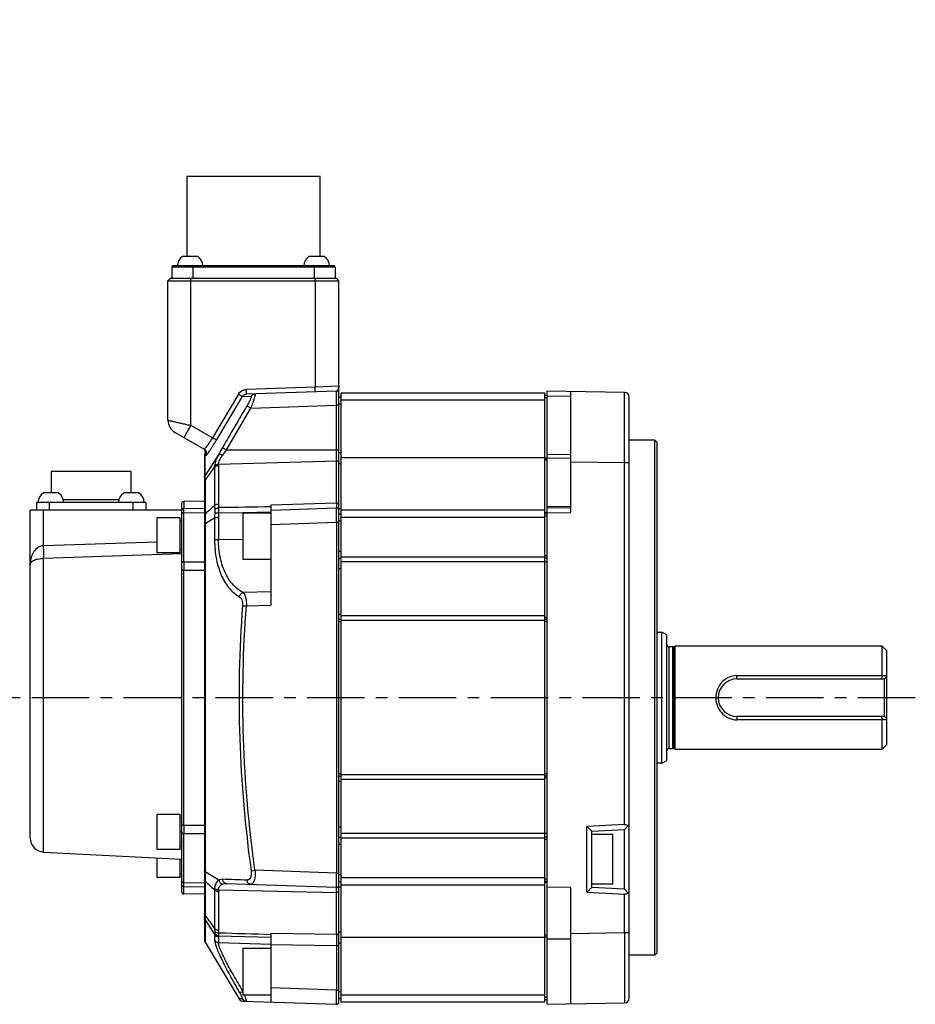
# Model space of a CAD drawing. Header units: millimetres. Extents: x 49 to 560, y 154 to 370.
# Tile 2 of 3: x 222 to 413, y 159 to 370. Entities that reach past the tile are written whole.
import ezdxf

# ---------------------------------------------------------------- set-up
doc = ezdxf.new("R2010")
doc.units = ezdxf.units.MM
doc.header["$LTSCALE"] = 32.67
doc.linetypes.add('CENTER', pattern=[0.6, 0.375, -0.075, 0.075, -0.075])
doc.layers.get('0').update_dxf_attribs({"linetype": 'CONTINUOUS'})
doc.layers.add('DEFAULT_1', color=7, linetype='CENTER')
doc.styles.get("Standard").update_dxf_attribs({"font": 'txt', "width": 0.8})

msp = doc.modelspace()

# ---------------------------------------------------------------- linework, layer by layer
at = {"color": 7, "linetype": 'Continuous'}
for p, q in [((257.49, 336.12), (257.49, 319.07)), ((285.99, 336.12), (257.49, 336.12)), ((285.99, 319.07), (285.99, 336.12)), ((259.88, 319.07), (256.58, 319.07)), ((286.88, 319.07), (283.58, 319.07)), ((254.29, 316.77), (254.29, 314.37)), ((289.19, 316.77), (254.29, 316.77)), ((288.89, 317.07), (254.59, 317.07)), ((258.79, 317.07), (258.79, 314.37)), ((284.69, 317.07), (284.69, 314.37)), ((289.19, 316.77), (289.19, 314.37)), ((253.99, 314.37), (253.49, 313.87)), ((253.49, 284.11), (253.49, 313.87)), ((253.49, 313.87), (289.99, 313.87)), ((289.49, 314.37), (253.99, 314.37)), ((258.4, 313.87), (258.41, 314.37)), ((258.4, 282.99), (258.4, 313.87)), ((284.9, 313.87), (284.91, 314.37)), ((284.9, 313.87), (284.9, 291.17)), ((289.49, 314.37), (289.99, 313.87)), ((289.99, 159.9), (289.99, 313.87)), ((284.9, 291.17), (270.2, 290.66)), ((289.47, 290.33), (270.22, 289.66)), ((289.99, 291.38), (284.9, 291.17)), ((334.49, 159.4), (334.49, 290.33)), ((351.01, 290.04), (334.49, 290.33)), ((339.49, 264.42), (339.49, 290.24)), ((268.55, 289.68), (263, 280.38)), ((263.84, 279.87), (269.39, 289.17)), ((269.39, 289.17), (271.26, 289.22)), ((269.91, 289.6), (270.22, 289.66)), ((289.99, 289.12), (290.49, 289.12)), ((290.49, 159.87), (290.49, 289.87)), ((333.99, 289.87), (290.49, 289.87)), ((333.99, 288.37), (290.49, 288.37)), ((333.99, 159.87), (333.99, 289.87)), ((334.49, 289.37), (333.99, 289.37)), ((334.49, 288.87), (333.99, 288.87)), ((334.49, 289.33), (339.49, 289.24)), ((351.01, 275.05), (351.01, 290.04)), ((351.99, 160.69), (351.99, 289.04)), ((265.97, 277.78), (271.17, 286.69)), ((271.17, 286.69), (289.47, 287.33)), ((289.47, 266.42), (289.47, 287.33)), ((289.99, 287.33), (289.47, 287.33)), ((289.99, 287.62), (290.49, 287.62)), ((263, 280.38), (258.4, 282.99)), ((255.01, 281.5), (261.24, 277.96)), ((357.49, 279.87), (351.99, 279.87)), ((357.49, 169.87), (357.49, 279.87)), ((357.99, 279.37), (357.49, 279.87)), ((260.92, 278.14), (261.24, 277.85)), ((265.97, 277.78), (289.99, 277.78)), ((357.99, 170.37), (357.99, 279.37)), ((261.29, 276.57), (261.29, 173.16)), ((261.36, 276.92), (261.43, 276.68)), ((264.35, 276.87), (261.43, 272.31)), ((261.43, 272.31), (261.43, 276.68)), ((261.43, 276.68), (261.54, 276.62)), ((261.54, 276.62), (261.61, 276.58)), ((264.28, 274.76), (289.47, 275.44)), ((289.99, 277.19), (290.49, 277.19)), ((333.99, 276.1), (290.49, 276.1)), ((334.49, 275.98), (333.99, 275.98)), ((334.49, 275.59), (333.99, 275.58)), ((334.49, 276.81), (339.49, 276.85)), ((334.49, 276.03), (339.49, 276.07)), ((263.45, 274.09), (263.45, 265.92)), ((264.27, 274.46), (264.27, 266.23)), ((289.99, 274.85), (290.49, 274.85)), ((339.49, 275.25), (351.01, 275.05)), ((351.01, 275.05), (351.99, 275.05)), ((351.01, 197.79), (351.01, 275.05)), ((228.59, 273.17), (228.59, 268.57)), ((245.59, 273.17), (228.59, 273.17)), ((245.59, 273.17), (245.59, 268.57)), ((261.43, 271.25), (261.65, 271.55)), ((261.43, 271.25), (261.43, 264.08)), ((230.14, 268.57), (226.84, 268.57)), ((231.13, 267.17), (243.05, 267.17)), ((247.34, 268.57), (244.04, 268.57)), ((225.39, 266.57), (225.39, 264.87)), ((248.79, 266.57), (225.39, 266.57)), ((228.19, 264.87), (228.19, 266.57)), ((245.99, 266.57), (245.99, 264.87)), ((248.79, 266.57), (248.79, 264.87)), ((256.39, 266.25), (256.39, 183.48)), ((261.29, 266.83), (256.88, 266.75)), ((256.88, 266.75), (256.88, 265.2)), ((261.29, 265.28), (256.88, 265.2)), ((256.88, 264.34), (256.88, 265.2)), ((289.47, 266.43), (275.49, 265.94)), ((275.49, 265.94), (275.49, 244.6)), ((289.47, 265.33), (275.49, 264.84)), ((289.99, 265.23), (290.49, 265.23)), ((334.49, 265.71), (339.49, 265.79)), ((339.49, 265.42), (334.49, 265.33)), ((224.09, 194.91), (224.09, 264.87)), ((256.39, 264.87), (224.09, 264.87)), ((226.93, 257.33), (226.93, 264.87)), ((251.09, 263.28), (251.09, 255.78)), ((256.09, 263.28), (251.09, 263.28)), ((256.09, 255.78), (256.09, 263.28)), ((256.88, 264.34), (261.29, 264.42)), ((256.88, 253.85), (256.88, 264.34)), ((261.43, 262.04), (263.45, 263.27)), ((263.45, 263.27), (263.45, 258.53)), ((264.27, 263.4), (264.27, 258.64)), ((264.32, 264.34), (269.49, 264.42)), ((269.49, 264.42), (275.49, 264.52)), ((269.49, 264.37), (269.49, 254.37)), ((269.49, 264.37), (275.49, 264.37)), ((289.99, 264.12), (290.49, 264.12)), ((333.99, 264.87), (290.49, 264.87)), ((333.99, 263.37), (290.49, 263.37)), ((334.49, 264.31), (333.99, 264.31)), ((334.49, 264.12), (333.99, 264.12)), ((334.49, 263.62), (333.99, 263.62)), ((334.49, 264.33), (339.49, 264.42)), ((256.39, 262.53), (256.09, 262.53)), ((261.43, 262.04), (261.43, 187.69)), ((275.49, 261.84), (289.47, 262.33)), ((289.47, 262.33), (289.47, 187.4)), ((289.47, 262.33), (289.99, 262.33)), ((289.99, 262.62), (290.49, 262.62)), ((264.27, 258.64), (269.49, 258.68)), ((226.93, 257.33), (251.09, 258.12)), ((256.39, 256.53), (256.09, 256.53)), ((226.93, 254.62), (256.39, 255.62)), ((226.93, 191.91), (226.93, 254.62)), ((256.09, 255.78), (251.09, 255.78)), ((289.99, 256.12), (290.49, 256.12)), ((289.99, 254.62), (290.49, 254.62)), ((333.99, 254.87), (290.49, 254.87)), ((334.49, 255.12), (333.99, 255.12)), ((334.49, 254.62), (333.99, 254.62)), ((256.88, 253.85), (261.29, 253.89)), ((275.49, 254.37), (269.49, 254.37)), ((289.99, 252.47), (290.49, 252.47)), ((333.99, 253.87), (290.49, 253.87)), ((334.49, 253.89), (333.99, 253.89)), ((256.88, 252.07), (261.29, 252.11)), ((256.88, 197.66), (256.88, 252.07)), ((275.49, 247.45), (269.56, 247.29)), ((270.24, 244.47), (275.49, 244.6)), ((289.99, 242.7), (290.49, 242.7)), ((333.99, 242.37), (290.49, 242.37)), ((334.49, 241.98), (333.99, 241.98)), ((289.99, 241.62), (290.49, 241.62)), ((289.99, 241.12), (290.49, 241.12)), ((333.99, 241.37), (290.49, 241.37)), ((334.49, 241.62), (333.99, 241.62)), ((334.49, 241.12), (333.99, 241.12)), ((357.99, 238.87), (358.99, 238.87)), ((359.99, 238.29), (358.99, 238.87)), ((358.99, 210.87), (358.99, 238.87)), ((359.99, 211.44), (359.99, 238.29)), ((361.34, 235.72), (360.49, 235.72)), ((360.49, 214.02), (360.49, 235.72)), ((361.34, 214.02), (361.34, 235.72)), ((361.53, 235.75), (361.79, 235.87)), ((361.53, 213.98), (361.53, 235.75)), ((405.99, 235.87), (361.79, 235.87)), ((361.79, 213.87), (361.79, 235.87)), ((406.99, 234.87), (405.99, 235.87)), ((405.99, 229.58), (405.99, 235.87)), ((406.99, 214.87), (406.99, 234.86)), ((374.99, 229.58), (405.99, 229.58)), ((374.99, 228.87), (374.99, 229.58)), ((406.06, 229.52), (405.99, 229.58)), ((406.37, 229.52), (406.06, 229.52)), ((406.49, 228.87), (406.99, 229.37)), ((374.99, 228.87), (406.49, 228.87)), ((406.49, 220.87), (406.49, 228.87)), ((406.49, 220.87), (374.99, 220.87)), ((374.99, 220.87), (374.99, 220.15)), ((406.99, 220.37), (406.49, 220.87)), ((405.99, 220.15), (374.99, 220.15)), ((405.99, 220.15), (406.06, 220.21)), ((405.99, 213.87), (405.99, 220.15)), ((406.99, 214.87), (405.99, 213.87)), ((360.49, 214.02), (361.34, 214.02)), ((361.79, 213.87), (361.53, 213.98)), ((361.79, 213.87), (405.99, 213.87)), ((358.99, 210.87), (357.99, 210.87)), ((358.99, 210.87), (359.99, 211.44)), ((289.99, 208.62), (290.49, 208.62)), ((333.99, 208.37), (290.49, 208.37)), ((334.49, 208.62), (333.99, 208.62)), ((289.99, 208.12), (290.49, 208.12)), ((289.99, 207.03), (290.49, 207.03)), ((333.99, 207.37), (290.49, 207.37)), ((334.49, 208.12), (333.99, 208.12)), ((334.49, 207.75), (333.99, 207.75)), ((251.09, 199.92), (251.09, 192.42)), ((256.09, 199.92), (251.09, 199.92)), ((256.09, 192.42), (256.09, 199.92)), ((256.39, 199.17), (256.09, 199.17)), ((256.88, 197.66), (261.29, 197.62)), ((351.01, 197.79), (342.96, 197.37)), ((350.99, 196.73), (351.99, 197.78)), ((256.88, 185.39), (256.88, 195.88)), ((256.88, 195.88), (261.29, 195.84)), ((289.99, 197.26), (290.49, 197.26)), ((333.99, 195.87), (290.49, 195.87)), ((334.49, 195.84), (333.99, 195.84)), ((342.96, 183.37), (342.96, 197.37)), ((343.99, 196.37), (350.99, 196.73)), ((343.99, 184.36), (343.99, 196.37)), ((348.49, 195.62), (343.99, 195.62)), ((348.49, 185.12), (348.49, 195.62)), ((350.99, 184), (350.99, 196.73)), ((289.99, 195.12), (290.49, 195.12)), ((289.99, 193.62), (290.49, 193.62)), ((333.99, 194.87), (290.49, 194.87)), ((334.49, 195.12), (333.99, 195.12)), ((334.49, 194.62), (333.99, 194.62)), ((226.93, 191.91), (256.39, 190.37)), ((256.09, 192.42), (251.09, 192.42)), ((256.39, 193.17), (256.09, 193.17)), ((251.09, 190.64), (251.09, 186.46)), ((256.09, 186.46), (256.09, 190.38)), ((256.39, 187.21), (256.09, 187.21)), ((264.35, 185.91), (261.43, 187.69)), ((289.47, 187.4), (272.08, 188.01)), ((289.47, 187.4), (289.99, 187.4)), ((289.99, 187.12), (290.49, 187.12)), ((256.09, 186.46), (251.09, 186.46)), ((256.88, 185.39), (261.29, 185.31)), ((256.88, 184.53), (256.88, 185.39)), ((261.43, 185.66), (261.43, 178.48)), ((265.97, 185.22), (289.47, 184.4)), ((289.99, 185.62), (290.49, 185.62)), ((333.99, 186.37), (290.49, 186.37)), ((334.49, 186.12), (333.99, 186.12)), ((334.49, 185.62), (333.99, 185.62)), ((334.49, 185.43), (333.99, 185.42)), ((343.99, 185.12), (348.49, 185.12)), ((256.88, 182.98), (256.88, 184.53)), ((256.88, 184.53), (261.29, 184.45)), ((261.29, 182.9), (256.88, 182.98)), ((263.45, 183.81), (263.45, 175.64)), ((264.27, 183.5), (264.27, 175.27)), ((264.28, 183.85), (289.47, 183.29)), ((289.47, 174.28), (289.47, 184.4)), ((289.99, 184.5), (290.49, 184.5)), ((333.99, 184.87), (290.49, 184.87)), ((339.49, 184.31), (334.49, 184.4)), ((339.49, 159.49), (339.49, 184.31)), ((342.96, 183.37), (351.01, 182.94)), ((350.99, 184), (343.99, 184.37)), ((350.99, 184), (351.99, 182.95)), ((351.01, 174.68), (351.01, 182.94)), ((261.65, 178.18), (261.43, 178.48)), ((261.43, 177.43), (263.45, 174.27)), ((261.43, 177.43), (261.43, 172.65)), ((275.49, 174.52), (275.49, 159.89)), ((289.47, 174.28), (275.49, 174.52)), ((289.99, 174.88), (290.49, 174.88)), ((351.01, 174.68), (339.49, 174.48)), ((351.99, 174.69), (351.01, 174.68)), ((351.01, 174.68), (351.01, 159.69)), ((261.43, 172.65), (268.67, 160.58)), ((263.45, 174.27), (263.45, 173.1)), ((264.27, 173.8), (264.27, 172.63)), ((264.27, 172.63), (275.49, 172.25)), ((264.32, 174.05), (275.49, 173.7)), ((289.99, 172.54), (290.49, 172.54)), ((333.99, 173.63), (290.49, 173.63)), ((334.49, 174.15), (333.99, 174.15)), ((334.49, 173.75), (333.99, 173.75)), ((334.49, 173.4), (339.49, 173.36)), ((269.49, 171.38), (275.49, 171.38)), ((269.49, 171.38), (269.49, 161.38)), ((275.49, 172.2), (289.47, 171.97)), ((289.47, 171.97), (289.99, 171.97)), ((289.47, 171.97), (289.47, 162.4)), ((357.99, 170.37), (357.49, 169.87)), ((357.49, 169.87), (351.99, 169.87)), ((289.47, 162.4), (275.49, 162.89)), ((289.47, 162.4), (289.99, 162.4)), ((289.99, 162.12), (290.49, 162.12)), ((269.41, 160.56), (268.67, 160.58)), ((275.49, 161.38), (269.49, 161.38)), ((269.5, 160.1), (289.47, 159.4)), ((289.99, 160.62), (290.49, 160.62)), ((333.99, 161.37), (290.49, 161.37)), ((333.99, 159.87), (290.49, 159.87)), ((334.49, 160.87), (333.99, 160.87)), ((334.49, 160.37), (333.99, 160.37)), ((334.49, 159.4), (351.01, 159.69))]:
    msp.add_line(p, q, dxfattribs=at)
for points in [[(261.24, 277.85), (261.41, 277.45), (261.39, 277.02), (261.36, 276.92)], [(268.67, 160.58), (268.86, 160.35), (269.16, 160.17), (269.5, 160.1)]]:
    msp.add_lwpolyline(points, dxfattribs=at)
for centre, radius, start, end in [((257.98, 316.99), 2.5, 124.0272, 178.3512), ((258.48, 316.99), 2.5, 1.6488, 55.9728), ((284.98, 316.99), 2.5, 124.0272, 178.3512), ((285.48, 316.99), 2.5, 1.6488, 55.9728), ((254.59, 316.77), 0.3, 90, 180), ((288.89, 316.77), 0.3, 0, 90), ((289.49, 289.83), 0.5, 0.001, 91.9998), ((350.99, 289.04), 1, 0, 89), ((256.49, 284.11), 3, 180, 240.3955), ((260.75, 277.09), 0.999, 329.1311, 60.3508), ((260.57, 277.19), 1, 329.1553, 37.8148), ((303.57, 255.82), 44.51, 149.689, 151.7725), ((292.65, 258.13), 33.14, 143.6324, 146.0069), ((262.29, 276.57), 1, 159.0697, 180), ((268.74, 274.12), 5.29, 176.9823, 180.3308), ((269.2, 274.46), 4.93, 176.5894, 179.9997), ((228.24, 266.49), 2.5, 124.0272, 178.3512), ((228.74, 266.49), 2.5, 1.6488, 55.9728), ((245.44, 266.49), 2.5, 124.0272, 178.3512), ((245.94, 266.49), 2.5, 1.6488, 55.9728), ((256.89, 266.25), 0.5, 91, 180), ((682.51, -193.87), 622.11, 132.34616, 132.59803), ((271.63, 265.89), 8.18, 179.7801, 185.7333), ((271.65, 266.24), 7.38, 180.0465, 186.2139), ((289.49, 264.83), 0.5, 0.0004, 91.9998), ((404.18, 263.19), 142.75, 179.6451, 179.8956), ((458.7, 263.1), 197.26, 179.8969, 180.3059), ((275.16, 263.31), 11.71, 175.2504, 180.1976), ((274.86, 263.39), 10.59, 174.8602, 179.9788), ((1085.26, 252.96), 828.38, 179.93843, 180.0616), ((284.05, 429.97), 186.02, 265.4874, 265.7416), ((360.49, 236.22), 0.5, 180, 270), ((361.34, 236.22), 0.5, 270, 293), ((564.65, 163.05), 171.96, 157.2632, 157.498), ((374.99, 224.87), 4, 90, 270), ((566.09, 287.28), 173.52, 202.5046, 202.7372), ((404.28, 87.69), 132.53, 89.094, 89.2317), ((360.49, 213.52), 0.5, 90, 180), ((361.34, 213.52), 0.5, 67, 90), ((956.82, 196.77), 699.94, 179.92713, 180.07291), ((227.09, 194.9), 3, 180, 267), ((470.53, 186.61), 209.1, 179.7053, 180.091), ((406.62, 186.55), 145.19, 180.1054, 180.3518), ((611.6, 566.14), 517.09, 227.3764, 227.6794), ((256.89, 183.48), 0.5, 180, 269), ((271.42, 183.85), 7.97, 177.5439, 180.2611), ((271.48, 183.5), 7.2, 177.1796, 179.992), ((289.49, 184.9), 0.5, 268.0003, 359.9998), ((268.71, 175.61), 5.26, 179.6688, 187.1514), ((269.22, 175.27), 4.95, 180.0137, 187.5883), ((262.29, 173.16), 1, 180, 210.9638), ((605.86, 173.13), 316.38, 179.7902, 180.2098), ((270.27, 161.07), 0.997, 210.5894, 267.9738), ((233.29, 148.26), 38.82, 19.6038, 19.7473), ((289.49, 159.9), 0.5, 268, 360), ((350.99, 160.69), 1, 271, 360)]:
    msp.add_arc(centre, radius, start, end, dxfattribs=at)
for points, knots in [([(268.55, 289.68), (268.72, 289.96), (269.2, 290.46), (269.87, 290.64), (270.2, 290.66)], [0, 0, 0, 0, 0.500014, 1, 1, 1, 1]), ([(270.2, 290.66), (270.21, 290.53), (270.21, 290.35), (270.22, 290.12), (270.22, 289.96), (270.22, 289.83), (270.23, 289.75), (270.22, 289.7), (270.22, 289.68), (270.22, 289.67), (270.22, 289.66), (270.22, 289.66)], [0, 0, 0, 0, 0.367933, 0.546886, 0.706744, 0.836252, 0.929344, 0.960944, 0.982835, 0.995612, 1, 1, 1, 1]), ([(284.92, 290.17), (284.92, 290.17), (284.92, 290.18), (284.92, 290.19), (284.92, 290.21), (284.93, 290.26), (284.93, 290.35), (284.92, 290.48), (284.92, 290.63), (284.91, 290.87), (284.91, 291.05), (284.9, 291.17)], [0, 0, 0, 0, 0.004433, 0.017337, 0.039418, 0.071259, 0.164903, 0.294862, 0.454865, 0.633583, 1, 1, 1, 1]), ([(289.99, 291.38), (289.99, 291.15), (289.91, 290.8), (289.7, 290.46), (289.55, 290.33), (289.47, 290.33)], [0, 0, 0, 0, 0.571559, 0.821214, 1, 1, 1, 1]), ([(289.47, 287.33), (289.47, 287.53), (289.47, 287.91), (289.47, 288.46), (289.47, 288.98), (289.47, 289.37), (289.47, 289.64), (289.47, 289.82), (289.47, 289.97), (289.47, 290.09), (289.47, 290.19), (289.47, 290.26), (289.47, 290.29), (289.47, 290.31), (289.47, 290.32), (289.47, 290.33), (289.47, 290.33)], [0, 0, 0, 0, 0.194908, 0.382694, 0.555543, 0.707029, 0.77295, 0.831413, 0.881843, 0.923804, 0.956872, 0.9807, 0.989094, 0.995118, 0.998755, 1, 1, 1, 1]), ([(268.55, 289.68), (268.65, 289.62), (268.84, 289.5), (269.1, 289.35), (269.28, 289.24), (269.36, 289.19), (269.39, 289.17)], [0, 0, 0, 0, 0.361275, 0.69117, 0.914428, 1, 1, 1, 1]), ([(271.26, 289.22), (271.27, 289.22), (271.29, 289.21), (271.3, 289.18), (271.29, 289.12), (271.27, 289.05), (271.24, 288.96), (271.19, 288.8), (271.09, 288.57), (270.94, 288.26), (270.7, 287.79), (270.49, 287.43), (270.35, 287.19)], [0, 0, 0, 0, 0.010682, 0.025154, 0.048249, 0.081047, 0.123659, 0.175439, 0.30296, 0.456319, 0.628204, 1, 1, 1, 1]), ([(272.08, 289.72), (272.11, 289.72), (272.11, 289.65), (272.1, 289.58), (272.09, 289.47), (272.06, 289.34), (272, 289.11), (271.9, 288.77), (271.76, 288.31), (271.52, 287.61), (271.32, 287.06), (271.17, 286.69)], [0, 0, 0, 0, 0.02048, 0.04439, 0.078003, 0.120973, 0.17282, 0.300233, 0.453695, 0.625944, 1, 1, 1, 1]), ([(271.26, 289.22), (271.34, 289.36), (271.58, 289.62), (271.91, 289.72), (272.08, 289.72)], [0, 0, 0, 0, 0.487857, 1, 1, 1, 1]), ([(270.35, 287.19), (270.38, 287.17), (270.47, 287.12), (270.65, 287), (270.89, 286.86), (271.08, 286.75), (271.17, 286.69)], [0, 0, 0, 0, 0.103329, 0.331879, 0.65284, 1, 1, 1, 1]), ([(253.49, 284.11), (253.49, 284.11), (253.5, 284.11), (253.52, 284.1), (253.55, 284.1), (253.59, 284.09), (253.65, 284.08), (253.74, 284.05), (253.89, 284.02), (254.1, 283.97), (254.34, 283.92), (254.63, 283.85), (255.09, 283.75), (255.73, 283.6), (256.56, 283.41), (257.47, 283.21), (258.09, 283.07), (258.4, 282.99)], [0, 0, 0, 0, 0.001236, 0.004928, 0.011057, 0.019606, 0.030557, 0.043889, 0.077512, 0.120058, 0.171087, 0.230036, 0.296286, 0.447954, 0.620065, 0.806406, 1, 1, 1, 1]), ([(256.97, 280.39), (256.97, 280.39), (256.98, 280.41), (256.99, 280.44), (257.03, 280.5), (257.07, 280.58), (257.13, 280.69), (257.2, 280.83), (257.28, 280.99), (257.42, 281.24), (257.61, 281.59), (257.87, 282.05), (258.13, 282.52), (258.31, 282.84), (258.4, 282.99)], [0, 0, 0, 0, 0.00432, 0.017066, 0.03892, 0.070468, 0.112088, 0.163389, 0.223782, 0.292679, 0.452347, 0.631265, 0.81737, 1, 1, 1, 1]), ([(263, 280.38), (262.81, 280.06), (262.51, 279.59), (262.12, 279), (261.86, 278.64), (261.64, 278.34), (261.46, 278.13), (261.35, 278.01), (261.28, 277.96), (261.25, 277.96), (261.24, 277.96)], [0, 0, 0, 0, 0.379234, 0.550366, 0.700456, 0.823885, 0.916394, 0.97474, 0.991022, 1, 1, 1, 1]), ([(261.61, 276.58), (261.61, 276.58), (261.65, 276.59), (261.69, 276.63), (261.76, 276.7), (261.88, 276.86), (262.08, 277.12), (262.36, 277.53), (262.69, 278.02), (263.06, 278.59), (263.45, 279.21), (263.71, 279.65), (263.84, 279.87)], [0, 0, 0, 0, 0.007336, 0.022639, 0.046923, 0.080292, 0.172837, 0.296712, 0.447408, 0.619208, 0.805839, 1, 1, 1, 1]), ([(263.84, 279.87), (263.82, 279.89), (263.73, 279.94), (263.55, 280.06), (263.29, 280.21), (263.1, 280.32), (263, 280.38)], [0, 0, 0, 0, 0.090625, 0.32001, 0.648692, 1, 1, 1, 1]), ([(261.07, 278.06), (261.1, 278.04), (261.21, 277.97), (261.3, 277.88), (261.37, 277.8)], [0, 0, 0, 0, 0.239006, 1, 1, 1, 1]), ([(265.14, 278.28), (265.17, 278.26), (265.26, 278.2), (265.44, 278.09), (265.69, 277.94), (265.87, 277.84), (265.97, 277.78)], [0, 0, 0, 0, 0.104916, 0.333795, 0.653952, 1, 1, 1, 1]), ([(264.35, 276.87), (264.13, 276.44), (263.74, 275.65), (263.48, 274.79), (263.46, 274.4)], [0, 0, 0, 0, 0.552178, 1, 1, 1, 1]), ([(264.28, 274.76), (264.29, 274.9), (264.37, 275.2), (264.65, 275.85), (264.95, 276.33), (265.17, 276.66)], [0, 0, 0, 0, 0.201655, 0.441351, 1, 1, 1, 1]), ([(264.35, 276.87), (264.38, 276.89), (264.49, 276.89), (264.68, 276.86), (264.92, 276.77), (265.09, 276.7), (265.17, 276.66)], [0, 0, 0, 0, 0.132656, 0.356593, 0.661025, 1, 1, 1, 1]), ([(289.47, 275.44), (289.6, 275.44), (289.8, 275.39), (289.96, 275.21), (289.99, 275.1), (289.99, 275.05)], [0, 0, 0, 0, 0.538596, 0.779081, 1, 1, 1, 1]), ([(263.45, 274.09), (263.54, 274.21), (263.8, 274.39), (264.11, 274.46), (264.27, 274.46)], [0, 0, 0, 0, 0.47579, 1, 1, 1, 1]), ([(263.46, 274.4), (263.55, 274.51), (263.81, 274.7), (264.12, 274.76), (264.28, 274.76)], [0, 0, 0, 0, 0.474244, 1, 1, 1, 1]), ([(261.29, 270.86), (261.29, 270.89), (261.3, 271.03), (261.37, 271.17), (261.43, 271.25)], [0, 0, 0, 0, 0.244377, 1, 1, 1, 1]), ([(261.43, 272.05), (261.43, 272.08), (261.43, 272.16), (261.43, 272.25), (261.43, 272.31)], [0, 0, 0, 0, 0.288531, 1, 1, 1, 1]), ([(261.43, 271.25), (261.43, 271.33), (261.43, 271.6), (261.43, 271.86), (261.43, 272.05)], [0, 0, 0, 0, 0.293203, 1, 1, 1, 1]), ([(256.88, 265.2), (256.76, 265.2), (256.5, 265.09), (256.39, 264.83), (256.39, 264.71)], [0, 0, 0, 0, 0.501135, 1, 1, 1, 1]), ([(263.45, 265.92), (263.5, 265.97), (263.73, 266.16), (264.04, 266.23), (264.27, 266.23)], [0, 0, 0, 0, 0.218766, 1, 1, 1, 1]), ([(263.49, 265.07), (263.54, 265.12), (263.77, 265.32), (264.08, 265.42), (264.32, 265.44)], [0, 0, 0, 0, 0.21966, 1, 1, 1, 1]), ([(263.49, 265.07), (263.5, 265.01), (263.52, 264.75), (263.51, 264.48), (263.49, 264.28)], [0, 0, 0, 0, 0.230048, 1, 1, 1, 1]), ([(264.32, 264.34), (264.32, 264.44), (264.34, 264.8), (264.34, 265.17), (264.32, 265.44)], [0, 0, 0, 0, 0.268744, 1, 1, 1, 1]), ([(289.47, 266.42), (289.54, 266.43), (289.66, 266.41), (289.87, 266.34), (289.99, 266.2), (289.99, 266.11)], [0, 0, 0, 0, 0.292381, 0.57945, 1, 1, 1, 1]), ([(289.47, 266.42), (289.47, 266.34), (289.47, 266.19), (289.47, 265.97), (289.47, 265.79), (289.47, 265.63), (289.47, 265.52), (289.47, 265.45), (289.47, 265.41), (289.47, 265.37), (289.47, 265.35), (289.48, 265.34), (289.47, 265.33), (289.47, 265.33)], [0, 0, 0, 0, 0.222359, 0.420919, 0.593389, 0.737474, 0.85113, 0.896202, 0.933303, 0.962332, 0.983189, 0.995775, 1, 1, 1, 1]), ([(289.47, 262.33), (289.47, 262.53), (289.47, 262.91), (289.47, 263.46), (289.47, 263.98), (289.47, 264.37), (289.47, 264.64), (289.47, 264.82), (289.47, 264.97), (289.47, 265.09), (289.47, 265.19), (289.47, 265.26), (289.47, 265.29), (289.47, 265.31), (289.47, 265.32), (289.47, 265.33), (289.47, 265.33)], [0, 0, 0, 0, 0.194908, 0.382694, 0.555543, 0.707029, 0.77295, 0.831413, 0.881843, 0.923804, 0.956872, 0.9807, 0.989094, 0.995118, 0.998755, 1, 1, 1, 1]), ([(256.39, 263.99), (256.39, 264.04), (256.42, 264.14), (256.54, 264.25), (256.7, 264.33), (256.82, 264.34), (256.88, 264.34)], [0, 0, 0, 0, 0.209592, 0.444802, 0.712244, 1, 1, 1, 1]), ([(261.43, 264.08), (261.41, 264.05), (261.33, 263.96), (261.29, 263.83), (261.29, 263.74)], [0, 0, 0, 0, 0.270349, 1, 1, 1, 1]), ([(263.45, 263.27), (263.56, 263.32), (263.84, 263.37), (264.12, 263.39), (264.27, 263.4)], [0, 0, 0, 0, 0.432404, 1, 1, 1, 1]), ([(263.49, 264.28), (263.6, 264.32), (263.88, 264.36), (264.16, 264.35), (264.32, 264.34)], [0, 0, 0, 0, 0.427043, 1, 1, 1, 1]), ([(261.43, 262.04), (261.41, 262.03), (261.36, 262.01), (261.29, 261.96), (261.29, 261.91)], [0, 0, 0, 0, 0.348034, 1, 1, 1, 1]), ([(263.45, 258.53), (263.57, 258.58), (263.84, 258.62), (264.12, 258.64), (264.27, 258.64)], [0, 0, 0, 0, 0.441071, 1, 1, 1, 1]), ([(269.56, 247.29), (268.79, 247.69), (267.31, 248.87), (265.62, 251.44), (264.51, 254.8), (264.27, 257.31), (264.27, 258.64)], [0, 0, 0, 0, 0.197075, 0.426218, 0.694981, 1, 1, 1, 1]), ([(226.93, 257.33), (226.68, 257.31), (226.18, 257.2), (225.35, 256.71), (224.63, 255.82), (224.18, 254.58), (224.09, 253.72), (224.09, 253.29)], [0, 0, 0, 0, 0.142241, 0.276977, 0.525754, 0.76349, 1, 1, 1, 1]), ([(226.93, 254.62), (226.95, 254.77), (226.96, 255.14), (226.97, 256.04), (226.95, 256.79), (226.93, 257.33)], [0, 0, 0, 0, 0.167806, 0.408898, 1, 1, 1, 1]), ([(263.45, 258.53), (263.45, 257.12), (263.69, 254.45), (264.64, 251.36), (265.73, 249.34), (266.63, 248.11), (267.63, 247.14), (268.37, 246.63), (268.73, 246.42)], [0, 0, 0, 0, 0.307901, 0.578176, 0.697541, 0.80684, 0.906871, 1, 1, 1, 1]), ([(224.09, 253.29), (224.09, 253.37), (224.12, 253.54), (224.25, 253.77), (224.47, 253.99), (224.93, 254.27), (225.76, 254.54), (226.51, 254.61), (226.93, 254.62)], [0, 0, 0, 0, 0.069887, 0.144951, 0.232601, 0.3389, 0.622969, 1, 1, 1, 1]), ([(256.88, 253.85), (256.82, 253.85), (256.7, 253.84), (256.54, 253.76), (256.42, 253.65), (256.39, 253.55), (256.39, 253.5)], [0, 0, 0, 0, 0.287758, 0.555201, 0.790409, 1, 1, 1, 1]), ([(256.88, 252.07), (256.82, 252.07), (256.7, 252.07), (256.55, 252.06), (256.45, 252.05), (256.41, 252.03), (256.39, 252.02), (256.39, 252.02)], [0, 0, 0, 0, 0.37661, 0.696372, 0.911521, 0.971087, 1, 1, 1, 1]), ([(269.56, 247.29), (269.36, 247.25), (268.98, 247.02), (268.78, 246.63), (268.73, 246.42)], [0, 0, 0, 0, 0.48687, 1, 1, 1, 1]), ([(268.73, 246.42), (268.99, 246.28), (269.27, 245.83), (269.42, 245.15), (269.43, 244.74), (269.41, 244.53)], [0, 0, 0, 0, 0.416914, 0.693741, 1, 1, 1, 1]), ([(269.56, 247.29), (269.68, 247.18), (269.91, 246.84), (270.21, 245.9), (270.26, 245.06), (270.24, 244.47)], [0, 0, 0, 0, 0.168989, 0.399481, 1, 1, 1, 1]), ([(269.41, 244.53), (268.71, 235.1), (268.3, 216.14), (269.97, 197.26), (271.26, 187.89)], [0, 0, 0, 0, 0.499993, 1, 1, 1, 1]), ([(272.08, 188.01), (270.79, 197.35), (269.12, 216.17), (269.53, 235.07), (270.24, 244.47)], [0, 0, 0, 0, 0.500024, 1, 1, 1, 1]), ([(374.99, 229.58), (374.34, 229.58), (373.04, 229.28), (371.48, 228.03), (370.56, 226.28), (370.45, 224.94), (370.52, 224.29)], [0, 0, 0, 0, 0.251182, 0.498263, 0.747219, 1, 1, 1, 1]), ([(370.52, 224.29), (370.59, 223.74), (370.91, 222.66), (371.9, 221.3), (373.32, 220.37), (374.43, 220.15), (374.99, 220.15)], [0, 0, 0, 0, 0.251662, 0.499624, 0.747772, 1, 1, 1, 1]), ([(256.88, 197.66), (256.82, 197.66), (256.7, 197.66), (256.55, 197.67), (256.45, 197.68), (256.41, 197.7), (256.39, 197.71), (256.39, 197.71)], [0, 0, 0, 0, 0.376722, 0.696586, 0.911646, 0.971124, 1, 1, 1, 1]), ([(351.01, 197.79), (351.15, 197.79), (351.42, 197.75), (351.65, 197.6), (351.73, 197.51)], [0, 0, 0, 0, 0.531953, 1, 1, 1, 1]), ([(256.88, 195.88), (256.82, 195.88), (256.7, 195.89), (256.54, 195.97), (256.42, 196.08), (256.39, 196.18), (256.39, 196.23)], [0, 0, 0, 0, 0.287663, 0.555, 0.790299, 1, 1, 1, 1]), ([(342.96, 197.37), (343.13, 197.2), (343.39, 196.95), (343.74, 196.62), (343.91, 196.45), (344, 196.37)], [0, 0, 0, 0, 0.498776, 0.749022, 1, 1, 1, 1]), ([(261.43, 187.69), (261.41, 187.7), (261.36, 187.72), (261.29, 187.77), (261.29, 187.82)], [0, 0, 0, 0, 0.348033, 1, 1, 1, 1]), ([(271.26, 187.89), (271.3, 187.63), (271.31, 187.13), (271.15, 186.47), (270.86, 186.07), (270.57, 185.93), (270.42, 185.91), (270.35, 185.92)], [0, 0, 0, 0, 0.329763, 0.608581, 0.821198, 0.91194, 1, 1, 1, 1]), ([(272.08, 188.01), (272.12, 187.61), (272.12, 187.04), (272.03, 186.32), (271.92, 185.87), (271.78, 185.51), (271.61, 185.24), (271.41, 185.07), (271.25, 185.04), (271.17, 185.04)], [0, 0, 0, 0, 0.353612, 0.512306, 0.651203, 0.767303, 0.860652, 0.935077, 1, 1, 1, 1]), ([(271.26, 187.89), (271.31, 187.9), (271.58, 187.94), (271.86, 187.97), (272.08, 188.01)], [0, 0, 0, 0, 0.173051, 1, 1, 1, 1]), ([(289.47, 184.4), (289.47, 184.4), (289.47, 184.41), (289.47, 184.42), (289.47, 184.44), (289.47, 184.47), (289.47, 184.54), (289.47, 184.64), (289.47, 184.76), (289.47, 184.91), (289.47, 185.09), (289.47, 185.36), (289.47, 185.75), (289.47, 186.27), (289.47, 186.82), (289.47, 187.2), (289.47, 187.4)], [0, 0, 0, 0, 0.001245, 0.004882, 0.010905, 0.0193, 0.043127, 0.076195, 0.118157, 0.168586, 0.227049, 0.29297, 0.444456, 0.617305, 0.805091, 1, 1, 1, 1]), ([(256.88, 185.39), (256.82, 185.39), (256.7, 185.41), (256.54, 185.48), (256.42, 185.59), (256.39, 185.69), (256.39, 185.74)], [0, 0, 0, 0, 0.287756, 0.555198, 0.790408, 1, 1, 1, 1]), ([(256.88, 184.53), (256.76, 184.53), (256.5, 184.64), (256.39, 184.9), (256.39, 185.02)], [0, 0, 0, 0, 0.500925, 1, 1, 1, 1]), ([(261.43, 185.66), (261.41, 185.68), (261.33, 185.77), (261.29, 185.9), (261.29, 185.99)], [0, 0, 0, 0, 0.270348, 1, 1, 1, 1]), ([(264.35, 185.91), (264.23, 185.83), (263.99, 185.64), (263.59, 185.09), (263.48, 184.55), (263.46, 184.19)], [0, 0, 0, 0, 0.216259, 0.450129, 1, 1, 1, 1]), ([(264.28, 183.85), (264.3, 184.13), (264.48, 184.67), (264.94, 184.99), (265.17, 185.08)], [0, 0, 0, 0, 0.524022, 1, 1, 1, 1]), ([(265.14, 186.09), (264.94, 186.1), (264.66, 186.05), (264.41, 185.94), (264.35, 185.91)], [0, 0, 0, 0, 0.74463, 1, 1, 1, 1]), ([(264.35, 185.91), (264.4, 185.71), (264.61, 185.33), (264.98, 185.12), (265.17, 185.08)], [0, 0, 0, 0, 0.5134, 1, 1, 1, 1]), ([(265.14, 186.09), (265.17, 185.87), (265.31, 185.53), (265.66, 185.27), (265.87, 185.23), (265.97, 185.22)], [0, 0, 0, 0, 0.51896, 0.771426, 1, 1, 1, 1]), ([(265.17, 185.08), (265.36, 185.16), (265.63, 185.22), (265.9, 185.22), (265.97, 185.22)], [0, 0, 0, 0, 0.747001, 1, 1, 1, 1]), ([(270.35, 185.92), (270.37, 185.69), (270.51, 185.35), (270.87, 185.09), (271.08, 185.04), (271.17, 185.04)], [0, 0, 0, 0, 0.519137, 0.771641, 1, 1, 1, 1]), ([(263.45, 183.81), (263.5, 183.76), (263.73, 183.58), (264.04, 183.5), (264.27, 183.5)], [0, 0, 0, 0, 0.218618, 1, 1, 1, 1]), ([(263.46, 184.19), (263.5, 184.14), (263.74, 183.95), (264.05, 183.86), (264.28, 183.85)], [0, 0, 0, 0, 0.219099, 1, 1, 1, 1]), ([(289.47, 183.29), (289.54, 183.29), (289.67, 183.3), (289.84, 183.37), (289.96, 183.47), (289.99, 183.57), (289.99, 183.61)], [0, 0, 0, 0, 0.298185, 0.571705, 0.803549, 1, 1, 1, 1]), ([(342.96, 183.37), (343.13, 183.53), (343.39, 183.78), (343.74, 184.11), (343.91, 184.28), (343.99, 184.36)], [0, 0, 0, 0, 0.501202, 0.750947, 1, 1, 1, 1]), ([(351.01, 182.94), (351.15, 182.94), (351.42, 182.98), (351.65, 183.13), (351.73, 183.22)], [0, 0, 0, 0, 0.531953, 1, 1, 1, 1]), ([(261.43, 178.48), (261.41, 178.51), (261.33, 178.63), (261.29, 178.77), (261.29, 178.87)], [0, 0, 0, 0, 0.261561, 1, 1, 1, 1]), ([(261.43, 178.48), (261.43, 178.4), (261.43, 178.13), (261.43, 177.87), (261.43, 177.68)], [0, 0, 0, 0, 0.293181, 1, 1, 1, 1]), ([(261.43, 177.68), (261.43, 177.65), (261.43, 177.57), (261.43, 177.49), (261.43, 177.43)], [0, 0, 0, 0, 0.28855, 1, 1, 1, 1]), ([(263.45, 175.64), (263.54, 175.52), (263.8, 175.34), (264.11, 175.27), (264.27, 175.27)], [0, 0, 0, 0, 0.476009, 1, 1, 1, 1]), ([(263.45, 174.27), (263.45, 174.34), (263.46, 174.44), (263.48, 174.53), (263.49, 174.55)], [0, 0, 0, 0, 0.741927, 1, 1, 1, 1]), ([(263.49, 174.95), (263.58, 174.84), (263.85, 174.66), (264.16, 174.61), (264.32, 174.62)], [0, 0, 0, 0, 0.472527, 1, 1, 1, 1]), ([(263.49, 174.95), (263.5, 174.87), (263.51, 174.74), (263.51, 174.6), (263.49, 174.55)], [0, 0, 0, 0, 0.59588, 1, 1, 1, 1]), ([(263.49, 174.55), (263.58, 174.41), (263.82, 174.16), (264.15, 174.06), (264.32, 174.05)], [0, 0, 0, 0, 0.498051, 1, 1, 1, 1]), ([(264.32, 174.05), (264.33, 174.13), (264.34, 174.32), (264.33, 174.5), (264.32, 174.62)], [0, 0, 0, 0, 0.397531, 1, 1, 1, 1]), ([(289.47, 174.28), (289.54, 174.28), (289.67, 174.3), (289.88, 174.39), (289.99, 174.56), (289.99, 174.67)], [0, 0, 0, 0, 0.272809, 0.548298, 1, 1, 1, 1]), ([(263.45, 174.27), (263.54, 174.13), (263.78, 173.9), (264.11, 173.81), (264.27, 173.8)], [0, 0, 0, 0, 0.496884, 1, 1, 1, 1]), ([(263.45, 173.1), (263.54, 172.96), (263.79, 172.73), (264.11, 172.64), (264.27, 172.63)], [0, 0, 0, 0, 0.507357, 1, 1, 1, 1]), ([(263.45, 173.1), (263.45, 173.01), (263.47, 172.78), (263.6, 172.24), (263.88, 171.41), (264.37, 170.23), (265.02, 168.85), (265.81, 167.29), (267.04, 164.96), (268.04, 163.17), (268.73, 161.95)], [0, 0, 0, 0, 0.023606, 0.053875, 0.133719, 0.237478, 0.362106, 0.503975, 0.659577, 1, 1, 1, 1]), ([(264.27, 173.8), (264.27, 173.87), (264.29, 173.95), (264.31, 174.03), (264.32, 174.05)], [0, 0, 0, 0, 0.742765, 1, 1, 1, 1]), ([(269.49, 162.25), (268.8, 163.39), (267.82, 165.05), (266.6, 167.21), (265.83, 168.66), (265.19, 169.95), (264.7, 171.05), (264.42, 171.83), (264.3, 172.33), (264.27, 172.54), (264.27, 172.63)], [0, 0, 0, 0, 0.340882, 0.496758, 0.638727, 0.763377, 0.867039, 0.946443, 0.97648, 1, 1, 1, 1]), ([(269.49, 162.1), (269.33, 162.03), (269.12, 161.94), (268.86, 161.9), (268.76, 161.92), (268.73, 161.95)], [0, 0, 0, 0, 0.654721, 0.871293, 1, 1, 1, 1]), ([(268.73, 161.95), (268.84, 161.77), (269.02, 161.44), (269.22, 161.06), (269.34, 160.81), (269.39, 160.7), (269.41, 160.62), (269.42, 160.59), (269.42, 160.56), (269.41, 160.56)], [0, 0, 0, 0, 0.394887, 0.718474, 0.840583, 0.929777, 0.960729, 0.982362, 1, 1, 1, 1]), ([(289.47, 159.4), (289.47, 159.4), (289.47, 159.41), (289.47, 159.42), (289.47, 159.44), (289.47, 159.47), (289.47, 159.54), (289.47, 159.64), (289.47, 159.76), (289.47, 159.91), (289.47, 160.09), (289.47, 160.36), (289.47, 160.75), (289.47, 161.27), (289.47, 161.82), (289.47, 162.2), (289.47, 162.4)], [0, 0, 0, 0, 0.001245, 0.004882, 0.010905, 0.0193, 0.043127, 0.076195, 0.118156, 0.168586, 0.227049, 0.29297, 0.444456, 0.617305, 0.805091, 1, 1, 1, 1]), ([(269.87, 161.28), (269.94, 161.09), (270.05, 160.76), (270.16, 160.42), (270.2, 160.28)], [0, 0, 0, 0, 0.58865, 1, 1, 1, 1]), ([(270.2, 160.28), (270.21, 160.25), (270.22, 160.2), (270.24, 160.13), (270.24, 160.1), (270.24, 160.07), (270.24, 160.07)], [0, 0, 0, 0, 0.437813, 0.748959, 0.933097, 1, 1, 1, 1])]:
    msp.add_open_spline(points, degree=3, knots=knots, dxfattribs=at)
for points in [[(269.39, 289.17), (269.5, 289.36), (269.7, 289.52), (269.91, 289.6)], [(270.35, 287.19), (268.62, 284.22), (266.88, 281.25), (265.14, 278.28)], [(261.65, 271.55), (262.25, 272.4), (262.85, 273.24), (263.45, 274.09)], [(261.29, 271.81), (261.29, 271.98), (261.34, 272.16), (261.43, 272.31)], [(275.49, 265.62), (271.77, 265.56), (268.04, 265.5), (264.32, 265.44)], [(406.99, 229.53), (406.79, 229.53), (406.58, 229.52), (406.37, 229.52)], [(406.37, 220.21), (406.58, 220.21), (406.79, 220.2), (406.99, 220.2)], [(270.35, 185.92), (268.62, 185.97), (266.88, 186.03), (265.14, 186.09)], [(261.43, 177.43), (261.34, 177.57), (261.29, 177.75), (261.29, 177.92)], [(263.45, 175.64), (262.85, 176.49), (262.25, 177.33), (261.65, 178.18)], [(275.49, 174.26), (271.77, 174.38), (268.04, 174.49), (264.32, 174.62)]]:
    msp.add_open_spline(points, degree=3, dxfattribs=at)
at = {"layer": 'DEFAULT_1', "color": 7, "linetype": 'CENTER'}
msp.add_line((413.08, 224.87), (215.08, 224.87), dxfattribs=at)

# ---------------------------------------------------------------- texts
at = {"color": 2, "linetype": 'Continuous', "insert": (55.29, 369.4), "char_height": 12.7, "width": 172.72, "attachment_point": 1, "line_spacing_factor": 0.9}
msp.add_mtext('ECM-B3M-EX1310RS1', dxfattribs=at)

doc.saveas('drawing.dxf')
